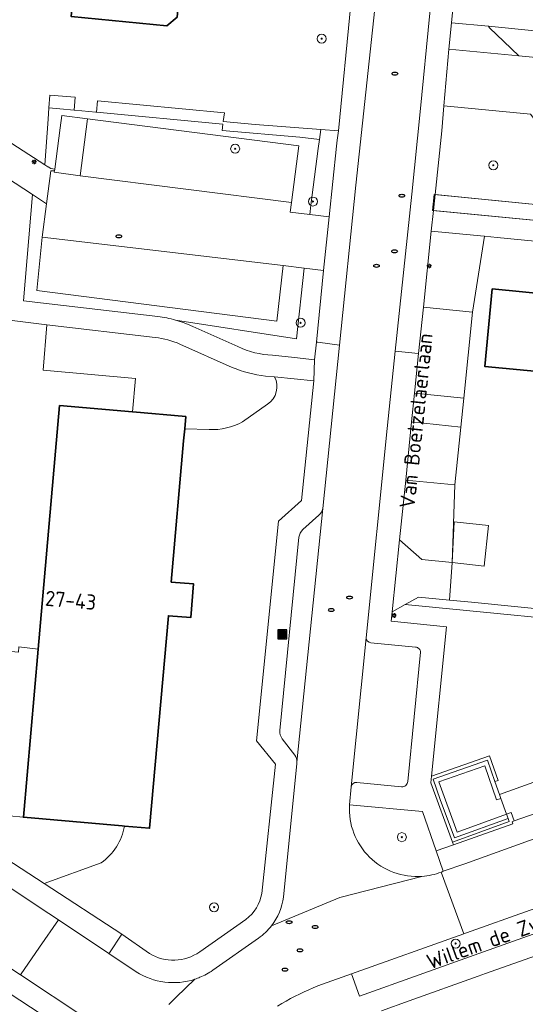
# Model space of a CAD drawing. Header units: metres. Extents: x 152610 to 160096, y 456114 to 462495.
# Tile 70 of 256: x 156283 to 156328, y 458898 to 458985. Entities that reach past the tile are written whole.
import ezdxf
from ezdxf.enums import TextEntityAlignment as Align

# ---------------------------------------------------------------- set-up
doc = ezdxf.new("R2010")
doc.units = ezdxf.units.M
doc.header["$LTSCALE"] = 0.5
doc.layers.get('0').update_dxf_attribs({"linetype": 'CONTINUOUS'})
for name, color, linetype, lineweight in [('B-PV-GR-BEPLANTING_CULTUUR_BODEMBEDEKKER-GV', 251, 'CONTINUOUS', 18), ('B-PV-GR-BEPLANTING_CULTUUR_HEESTERS-GV', 251, 'CONTINUOUS', 18), ('B-PV-GR-BEPLANTING_CULTUUR_ROOS-GV', 251, 'CONTINUOUS', 18), ('B-PV-GR-BEPLANTING_CULTUUR_VASTE PLANTENVAK-GV', 251, 'CONTINUOUS', 18), ('B-PV-GR-BOOM-S', 251, 'CONTINUOUS', 25), ('B-PV-GR-GROENVOORZIENING-GV', 251, 'CONTINUOUS', 18), ('B-PV-GR-HAAG-GV', 251, 'CONTINUOUS', 13), ('B-PV-IE-MEUBILAIR-S', 251, 'CONTINUOUS', 25), ('B-PV-IE-MEUBILAIR_WEGMEUBILAIR_AFVALBAK-S', 251, 'CONTINUOUS', 25), ('B-PV-IE-TERREINAFSCHEIDING_KUNSTMATIG_MUUR-GV', 251, 'CONTINUOUS', 18), ('B-PV-OG-BEBOUWING-GV', 6, 'CONTINUOUS', 35), ('B-PV-OG-BEBOUWING-T18', 1, 'CONTINUOUS', 18), ('B-PV-OG-BEBOUWING_SCHUUR-GV', 251, 'CONTINUOUS', 18), ('B-PV-OG-TERREIN_BEGROEID-GV', 251, 'CONTINUOUS', 18), ('B-PV-OG-TOPOGRAFIE-T18', 1, 'CONTINUOUS', 18), ('B-PV-VH-GESLOTENVERHARDING_ASFALT-GV', 251, 'CONTINUOUS', 18), ('B-PV-VH-ONVERHARD_ZAND-GV', 251, 'CONTINUOUS', 18), ('B-PV-VH-OPENVERHARDING-GV', 251, 'CONTINUOUS', 18), ('B-PV-VH-OPENVERHARDING_BETONELEMENT-GV', 251, 'CONTINUOUS', 18), ('B-PV-VH-OPENVERHARDING_BETONSTRAATSTEEN-GV', 251, 'CONTINUOUS', 18), ('B-PV-VH-OPENVERHARDING_STRAATBAKSTEEN-GV', 251, 'CONTINUOUS', 18), ('B-PV-VH-OPENVERHARDING_TEGEL-GV', 251, 'CONTINUOUS', 18)]:
    doc.layers.add(name, color=color, linetype=linetype, lineweight=lineweight)
doc.styles.add('NLCS-ISO', font='NLCS-ISO.ttf')
doc.styles.add('NLCS-ISO-M750-T18', font='NLCS-ISO.ttf', dxfattribs={"height": 1.35})

# ---------------------------------------------------------------- blocks, each defined once
blk = doc.blocks.new('SIE-WEG_AFVALBAK-SO')
h = blk.add_hatch(color=256)
h.dxf.hatch_style = 1
h.paths.add_polyline_path([(-1.5, -1.5), (1.5, -1.5), (1.5, 1.5), (-1.5, 1.5)])
for points in [[(-2, -2), (2, -2), (2, 2), (-2, 2)], [(-1.5, -1.5), (1.5, -1.5), (1.5, 1.5), (-1.5, 1.5)]]:
    blk.add_lwpolyline(points, close=True)
blk = doc.blocks.new('SIE-MEUBILAIR_PAAL_LICHTMAST-SO')
for points in [[(-0.62, 0), (-1, 0)], [(-0.71, 0.71), (-0.44, 0.44)], [(0, 1), (0, 0.62)], [(0.44, 0.44), (0.71, 0.71)], [(1, 0), (0.62, 0)], [(-0.71, -0.71), (-0.44, -0.44)], [(0, -0.62), (0, -1)], [(0.44, -0.44), (0.71, -0.71)]]:
    blk.add_lwpolyline(points)
blk.add_circle((0, 0), 0.5)
blk = doc.blocks.new('SIE-MEUBILAIR_PUT_RIOOLPUT-SO')
blk.add_ellipse((0, 0), major_axis=(1.25, 0), ratio=0.54)
blk = doc.blocks.new('SGR-BOOM_GBKN-SO')
at = {"linetype": 'ByBlock', "lineweight": 18}
h = blk.add_hatch(color=0, dxfattribs=at)
h.dxf.hatch_style = 1
edge = h.paths.add_edge_path()
edge.add_arc((0, 0), 0.25, 0, 360)
at = {"color": 0, "linetype": 'ByBlock', "lineweight": 18}
for radius in [2, 0.25]:
    blk.add_circle((0, 0), radius, dxfattribs=at)
at = {"color": 0, "linetype": 'ByBlock', "lineweight": 18, "style": 'NLCS-ISO'}
blk.add_attdef('SOORT', (2.5, 0), '', height=1.5, dxfattribs=at)

msp = doc.modelspace()

# ---------------------------------------------------------------- linework, layer by layer
at = {"layer": 'B-PV-GR-BEPLANTING_CULTUUR_BODEMBEDEKKER-GV', "flags": 128}
msp.add_lwpolyline([(156329.507, 458968.707), (156329.606, 458969.745), (156330.044, 458974.363), (156328.166, 458976.816), (156320.471, 458977.546), (156320.277, 458975.32), (156319.689, 458969.682)], close=True, dxfattribs=at)
at = {"layer": 'B-PV-GR-BEPLANTING_CULTUUR_HEESTERS-GV', "flags": 128}
for points in [[(156328.851, 458984.195), (156324.424, 458984.616), (156324.51, 458984.468), (156325.796, 458983.277), (156327.127, 458981.998), (156328.629, 458981.855)], [(156311.102, 458975.346), (156309.53, 458975.463), (156309.413, 458974.558), (156309.312, 458973.777), (156308.661, 458968.733), (156308.555, 458967.91), (156310.287, 458967.695), (156310.935, 458973.96), (156311, 458974.501)], [(156322.997, 458959.228), (156324.092, 458965.969), (156324.05, 458965.973), (156319.35, 458966.43), (156318.646, 458959.679)], [(156317.592, 458949.492), (156321.985, 458949.027), (156322.239, 458951.588), (156317.862, 458952.039)], [(156316.536, 458939.009), (156318.513, 458937.274), (156321.215, 458936.991), (156321.457, 458943.885), (156317.084, 458944.327)]]:
    msp.add_lwpolyline(points, close=True, dxfattribs=at)
for points in [[(156309.141, 458956.577), (156309.782, 458962.944), (156308.052, 458963.153), (156307.385, 458956.851), (156296.638, 458958.53)], [(156298.157, 458957.971), (156302.178, 458956.173)], [(156305.239, 458955.408), (156307.211, 458955.199), (156308.983, 458955.012), (156309.141, 458956.577)], [(156281.864, 458914.501), (156281.544, 458910.723), (156284.964, 458908.508), (156290.015, 458910.339)], [(156292.082, 458913.597), (156291.885, 458913.614), (156283.12, 458914.379), (156281.864, 458914.501)]]:
    msp.add_lwpolyline(points, dxfattribs=at)
at = {"layer": 'B-PV-GR-BEPLANTING_CULTUUR_HEESTERS-GV'}
for points in [[(156296.638, 458958.53, -0.03753), (156298.157, 458957.971)], [(156302.178, 458956.173, 0.10216), (156305.239, 458955.408)], [(156290.015, 458910.339, 0.204842), (156292.082, 458913.597)]]:
    msp.add_lwpolyline(points, format="xyb", dxfattribs=at)
at = {"layer": 'B-PV-GR-BEPLANTING_CULTUUR_ROOS-GV', "flags": 128}
msp.add_lwpolyline([(156324.424, 458984.616), (156321.144, 458984.927), (156320.909, 458982.588), (156327.127, 458981.998), (156325.796, 458983.277), (156324.51, 458984.468)], close=True, dxfattribs=at)
at = {"layer": 'B-PV-GR-BEPLANTING_CULTUUR_VASTE PLANTENVAK-GV', "flags": 128}
for points in [[(156294.83, 458956.993), (156285.21, 458958.092), (156284.863, 458954.074), (156293.062, 458953.346), (156292.798, 458950.369), (156292.824, 458950.367)], [(156301.664, 458954.332), (156297.025, 458956.4)], [(156305.415, 458953.492), (156304.624, 458953.563)], [(156302.585, 458949.486), (156304.792, 458951.054)], [(156292.824, 458950.367), (156297.535, 458949.956), (156297.441, 458948.874), (156299.619, 458948.802)]]:
    msp.add_lwpolyline(points, dxfattribs=at)
at = {"layer": 'B-PV-GR-BEPLANTING_CULTUUR_VASTE PLANTENVAK-GV'}
for points in [[(156297.025, 458956.4, 0.064112), (156294.83, 458956.993)], [(156304.624, 458953.563, -0.079305), (156301.664, 458954.332)], [(156304.792, 458951.054, 0.393448), (156305.415, 458953.492)], [(156299.619, 458948.802, 0.132775), (156302.585, 458949.486)]]:
    msp.add_lwpolyline(points, format="xyb", dxfattribs=at)
at = {"layer": 'B-PV-GR-BEPLANTING_CULTUUR_VASTE PLANTENVAK-GV', "flags": 128}
msp.add_lwpolyline([(156281.382, 458914.542), (156281.864, 458914.501), (156283.12, 458914.379), (156284.43, 458929.32), (156282.71, 458929.527), (156282.665, 458929.034), (156276.243, 458929.621), (156270.511, 458921.025), (156269.429, 458919.365), (156281.117, 458911.605)], close=True, dxfattribs=at)
at = {"layer": 'B-PV-GR-GROENVOORZIENING-GV'}
for points in [[(156312.081, 458915.475, 0.453326), (156318.525, 458909.129)], [(156320.218, 458909.505, 0.010613), (156320.414, 458909.583)], [(156318.525, 458909.129, 0.072676), (156320.218, 458909.505)]]:
    msp.add_lwpolyline(points, format="xyb", dxfattribs=at)
at = {"layer": 'B-PV-GR-GROENVOORZIENING-GV', "flags": 128}
msp.add_lwpolyline([(156320.414, 458909.583), (156320.413, 458909.586), (156319.783, 458911.39), (156318.562, 458914.885), (156312.081, 458915.475)], dxfattribs=at)
at = {"layer": 'B-PV-GR-HAAG-GV', "flags": 128}
for points in [[(156285.38, 458977.381), (156286.345, 458977.289), (156287.624, 458977.167), (156287.72, 458978.337), (156285.462, 458978.506)], [(156309.53, 458975.463), (156303.69, 458975.898), (156300.863, 458976.173), (156300.967, 458976.938), (156289.689, 458977.988), (156289.62, 458976.978), (156300.838, 458975.911), (156300.786, 458975.366), (156307.682, 458974.782), (156309.413, 458974.558)], [(156289.62, 458976.978), (156289.542, 458976.985), (156288.298, 458977.103), (156287.624, 458977.167), (156286.345, 458977.289), (156285.38, 458977.381), (156285.305, 458976.362), (156285.009, 458972.326), (156285.289, 458972.145), (156285.31, 458972.131), (156285.552, 458971.975), (156285.895, 458971.93), (156286.387, 458975.606), (156286.533, 458976.693), (156288.796, 458976.405), (156307.581, 458974), (156306.93, 458968.956), (156306.823, 458968.125), (156308.555, 458967.91), (156308.661, 458968.733), (156309.312, 458973.777), (156309.413, 458974.558), (156307.682, 458974.782), (156300.786, 458975.366), (156300.838, 458975.911)], [(156329.507, 458968.707), (156319.609, 458969.69), (156319.465, 458968.263), (156344.682, 458965.838), (156344.793, 458967.255)], [(156320.962, 458933.663), (156318.2, 458933.932), (156317.031, 458933.273), (156337.601, 458931.27), (156358.17, 458929.268), (156357.925, 458929.945), (156322.92, 458933.472)], [(156321.222, 458912.175), (156326.269, 458913.991), (156326.167, 458914.273), (156321.401, 458912.558), (156320.151, 458915.972), (156319.525, 458917.77), (156324.339, 458919.454), (156325.005, 458917.55), (156325.288, 458917.65), (156324.523, 458919.836), (156319.384, 458918.039), (156319.324, 458917.434)], [(156312.27, 458900.49), (156312.977, 458898.501), (156323.575, 458902.27), (156328.829, 458904.138), (156329.701, 458904.448), (156328.994, 458906.437), (156328.122, 458906.127), (156322.468, 458904.116), (156322.252, 458904.039)]]:
    msp.add_lwpolyline(points, close=True, dxfattribs=at)
for points in [[(156308.052, 458963.153), (156306.196, 458963.378), (156305.618, 458958.434), (156284.302, 458961.168), (156284.778, 458965.882), (156285.161, 458968.845), (156283.918, 458969.667), (156283.128, 458960.242), (156295.049, 458958.854)], [(156296.638, 458958.53), (156307.385, 458956.851), (156308.052, 458963.153)]]:
    msp.add_lwpolyline(points, dxfattribs=at)
at = {"layer": 'B-PV-GR-HAAG-GV'}
msp.add_lwpolyline([(156295.049, 458958.854, -0.037854), (156296.638, 458958.53)], format="xyb", dxfattribs=at)
at = {"layer": 'B-PV-IE-TERREINAFSCHEIDING_KUNSTMATIG_MUUR-GV', "flags": 128}
msp.add_lwpolyline([(156325.156, 458915.926), (156325.533, 458916.06), (156325.408, 458916.414), (156325.005, 458917.55), (156324.339, 458919.454), (156319.525, 458917.77), (156320.151, 458915.972), (156321.401, 458912.558), (156326.167, 458914.273), (156326.033, 458914.65), (156321.64, 458913.069), (156320.034, 458917.524), (156324.094, 458918.944)], close=True, dxfattribs=at)
at = {"layer": 'B-PV-OG-BEBOUWING-GV', "flags": 128}
for points in [[(156295.093, 458996.166), (156292.862, 458996.384), (156292.573, 458993.412), (156288.182, 458993.84), (156287.368, 458985.478), (156295.865, 458984.651), (156296.773, 458985.416), (156297.158, 458989.368), (156294.172, 458989.658), (156294.478, 458992.806), (156294.763, 458992.778)], [(156330.44, 458960.735), (156324.767, 458961.291), (156324.093, 458954.414), (156329.447, 458953.889), (156328.853, 458947.838), (156331.371, 458947.591), (156330.715, 458940.913), (156333.857, 458940.605), (156335.834, 458960.811), (156332.868, 458961.101), (156332.722, 458959.608), (156330.353, 458959.839)], [(156284.43, 458929.32), (156283.12, 458914.379), (156291.885, 458913.614), (156292.082, 458913.597), (156294.328, 458913.401), (156295.99, 458932.277), (156297.977, 458932.107), (156298.233, 458935.095), (156296.251, 458935.265), (156297.348, 458947.814), (156297.441, 458948.874), (156297.535, 458949.956), (156292.824, 458950.367), (156292.798, 458950.369), (156286.324, 458950.935)]]:
    msp.add_lwpolyline(points, close=True, dxfattribs=at)
at = {"layer": 'B-PV-OG-BEBOUWING_SCHUUR-GV', "flags": 128}
msp.add_lwpolyline([(156324.425, 458940.274), (156321.37, 458940.603), (156321.215, 458936.991), (156324.038, 458936.675)], close=True, dxfattribs=at)
at = {"layer": 'B-PV-OG-TERREIN_BEGROEID-GV', "flags": 128}
for points in [[(156304.297, 458907.624), (156305.503, 458919.104), (156303.825, 458921.162), (156305.779, 458940.662), (156307.813, 458942.494), (156308.906, 458953.129), (156305.415, 458953.492)], [(156304.792, 458951.054), (156302.585, 458949.486)], [(156299.619, 458948.802), (156297.441, 458948.874), (156297.348, 458947.814), (156296.251, 458935.265), (156298.233, 458935.095), (156297.977, 458932.107), (156295.99, 458932.277), (156294.328, 458913.401), (156292.082, 458913.597)], [(156290.015, 458910.339), (156284.964, 458908.508)], [(156284.964, 458908.508), (156291.848, 458904.008), (156294.319, 458902.286)], [(156298.777, 458902.432), (156302.88, 458905.302)]]:
    msp.add_lwpolyline(points, dxfattribs=at)
at = {"layer": 'B-PV-OG-TERREIN_BEGROEID-GV'}
for points in [[(156305.415, 458953.492, -0.393448), (156304.792, 458951.054)], [(156302.585, 458949.486, -0.132775), (156299.619, 458948.802)], [(156292.082, 458913.597, -0.204842), (156290.015, 458910.339)], [(156302.88, 458905.302, 0.189708), (156304.297, 458907.624)], [(156294.319, 458902.286, 0.298791), (156298.777, 458902.432)]]:
    msp.add_lwpolyline(points, format="xyb", dxfattribs=at)
at = {"layer": 'B-PV-OG-TERREIN_BEGROEID-GV', "flags": 128}
msp.add_lwpolyline([(156358.17, 458929.268), (156337.601, 458931.27), (156317.031, 458933.273), (156315.879, 458932.623), (156315.792, 458931.783), (156320.702, 458931.295), (156319.384, 458918.039), (156324.523, 458919.836), (156325.288, 458917.65), (156325.005, 458917.55), (156325.408, 458916.414), (156328.459, 458917.506), (156331.249, 458918.505), (156332.146, 458915.988), (156359.417, 458925.822)], close=True, dxfattribs=at)
at = {"layer": 'B-PV-VH-GESLOTENVERHARDING_ASFALT-GV', "flags": 128}
msp.add_lwpolyline([(156228.238, 458936.145), (156228.36, 458936.098), (156229.322, 458935.58), (156282.857, 458900.375), (156284.556, 458902.841), (156286.222, 458905.259), (156285.369, 458905.825), (156264.696, 458919.531), (156246.526, 458931.634), (156232.913, 458940.649), (156231.882, 458941.288), (156230.58, 458941.923)], close=True, dxfattribs=at)
at = {"layer": 'B-PV-VH-ONVERHARD_ZAND-GV', "flags": 128}
for points in [[(156285.38, 458977.381), (156286.345, 458977.289), (156287.624, 458977.167), (156287.72, 458978.337), (156285.462, 458978.506)], [(156309.53, 458975.463), (156303.69, 458975.898), (156300.863, 458976.173), (156300.967, 458976.938), (156289.689, 458977.988), (156289.62, 458976.978), (156300.838, 458975.911), (156300.786, 458975.366), (156307.682, 458974.782), (156309.413, 458974.558)], [(156289.62, 458976.978), (156289.542, 458976.985), (156288.298, 458977.103), (156287.624, 458977.167), (156286.345, 458977.289), (156285.38, 458977.381), (156285.305, 458976.362), (156285.009, 458972.326), (156285.289, 458972.145), (156285.31, 458972.131), (156285.552, 458971.975), (156285.895, 458971.93), (156286.387, 458975.606), (156286.533, 458976.693), (156288.796, 458976.405), (156307.581, 458974), (156306.93, 458968.956), (156306.823, 458968.125), (156308.555, 458967.91), (156308.661, 458968.733), (156309.312, 458973.777), (156309.413, 458974.558), (156307.682, 458974.782), (156300.786, 458975.366), (156300.838, 458975.911)], [(156319.689, 458969.682), (156319.54, 458968.256), (156344.682, 458965.838), (156344.793, 458967.255), (156329.507, 458968.707)], [(156320.962, 458933.663), (156318.2, 458933.932), (156317.031, 458933.273), (156337.601, 458931.27), (156358.17, 458929.268), (156357.925, 458929.945), (156322.92, 458933.472)], [(156321.222, 458912.175), (156326.269, 458913.991), (156326.167, 458914.273), (156321.401, 458912.558), (156320.151, 458915.972), (156319.525, 458917.77), (156324.339, 458919.454), (156325.005, 458917.55), (156325.288, 458917.65), (156324.523, 458919.836), (156319.384, 458918.039), (156319.324, 458917.434)], [(156321.222, 458912.175), (156321.311, 458911.927), (156326.607, 458913.787), (156326.528, 458913.985), (156326.726, 458914.055), (156326.457, 458914.802), (156326.033, 458914.65), (156326.167, 458914.273), (156326.269, 458913.991)], [(156312.27, 458900.49), (156312.977, 458898.501), (156323.575, 458902.27), (156328.829, 458904.138), (156329.701, 458904.448), (156328.994, 458906.437), (156328.122, 458906.127), (156322.468, 458904.116), (156322.252, 458904.039)]]:
    msp.add_lwpolyline(points, close=True, dxfattribs=at)
for points in [[(156308.052, 458963.153), (156306.196, 458963.378), (156305.618, 458958.434), (156284.302, 458961.168), (156284.778, 458965.882), (156285.161, 458968.845), (156283.918, 458969.667), (156283.128, 458960.242), (156295.049, 458958.854)], [(156296.638, 458958.53), (156307.385, 458956.851), (156308.052, 458963.153)]]:
    msp.add_lwpolyline(points, dxfattribs=at)
at = {"layer": 'B-PV-VH-ONVERHARD_ZAND-GV'}
msp.add_lwpolyline([(156295.049, 458958.854, -0.037854), (156296.638, 458958.53)], format="xyb", dxfattribs=at)
at = {"layer": 'B-PV-VH-OPENVERHARDING-GV', "flags": 128}
msp.add_lwpolyline([(156325.156, 458915.926), (156324.094, 458918.944), (156320.034, 458917.524), (156321.64, 458913.069), (156326.033, 458914.65), (156325.533, 458916.06)], close=True, dxfattribs=at)
at = {"layer": 'B-PV-VH-OPENVERHARDING_BETONELEMENT-GV', "flags": 128}
for points in [[(156288.796, 458976.405), (156288.154, 458971.333), (156306.93, 458968.956), (156307.581, 458974)], [(156284.778, 458965.882), (156306.196, 458963.378), (156308.052, 458963.153), (156309.782, 458962.944), (156310.287, 458967.695), (156308.555, 458967.91), (156306.823, 458968.125), (156306.93, 458968.956), (156288.154, 458971.333), (156285.859, 458971.661), (156285.874, 458971.77), (156285.541, 458971.791), (156285.161, 458968.845)], [(156306.196, 458963.378), (156284.778, 458965.882), (156284.302, 458961.168), (156305.618, 458958.434)], [(156322.997, 458959.228), (156318.646, 458959.679), (156318.222, 458955.547), (156317.862, 458952.039), (156322.239, 458951.588)], [(156317.084, 458944.327), (156321.457, 458943.885), (156321.985, 458949.027), (156317.592, 458949.492)]]:
    msp.add_lwpolyline(points, close=True, dxfattribs=at)
for points in [[(156307.418, 458919.277), (156309.714, 458941.793)], [(156309.36, 458941.22), (156307.932, 458939.936)], [(156307.589, 458939.246), (156305.89, 458922.085)], [(156313.575, 458930.303), (156312.238, 458917.083)], [(156317.947, 458929.479), (156313.98, 458929.872)], [(156317.252, 458917.559), (156318.384, 458929.03)], [(156306.106, 458921.344), (156307.216, 458919.899)], [(156312.732, 458917.475), (156316.718, 458917.095)]]:
    msp.add_lwpolyline(points, dxfattribs=at)
at = {"layer": 'B-PV-VH-OPENVERHARDING_BETONELEMENT-GV'}
for points in [[(156309.714, 458941.793, -0.200961), (156309.36, 458941.22)], [(156307.932, 458939.936, 0.140453), (156307.589, 458939.246)], [(156313.98, 458929.872, -0.390187), (156313.575, 458930.303)], [(156318.384, 458929.03, 0.438093), (156317.947, 458929.479)], [(156305.89, 458922.085, 0.189729), (156306.106, 458921.344)], [(156307.216, 458919.899, -0.176036), (156307.418, 458919.277)], [(156312.238, 458917.083, -0.405635), (156312.732, 458917.475)], [(156316.718, 458917.095, 0.430577), (156317.252, 458917.559)]]:
    msp.add_lwpolyline(points, format="xyb", dxfattribs=at)
at = {"layer": 'B-PV-VH-OPENVERHARDING_BETONSTRAATSTEEN-GV', "flags": 128}
for points in [[(156320.078, 458994.563), (156320.652, 459000), (156325.187, 459042.989), (156320.121, 459043.558), (156316.028, 459002.037), (156315.816, 459000), (156312.661, 458970.521), (156311.201, 458956.292), (156309.714, 458941.793), (156307.418, 458919.277), (156307.405, 458919.151), (156306.227, 458907.295)], [(156312.081, 458915.475), (156312.082, 458915.489), (156312.238, 458917.083), (156313.575, 458930.303), (156315.434, 458948.897), (156316.153, 458955.775), (156317.609, 458969.715), (156318.348, 458977.014), (156320.078, 458994.563)], [(156322.252, 458904.039), (156322.468, 458904.116), (156328.122, 458906.127), (156328.994, 458906.437), (156333.829, 458908.156), (156335.029, 458908.583), (156354.667, 458915.566), (156363.218, 458918.607), (156364.179, 458918.932), (156372.486, 458921.737), (156372.808, 458921.849), (156374.773, 458922.531), (156376.776, 458923.226), (156374.681, 458928.878), (156371.405, 458927.69), (156371.19, 458927.612), (156364.359, 458925.409), (156359.026, 458923.486), (156322.316, 458910.251), (156320.413, 458909.586), (156320.414, 458909.583)], [(156305.147, 458904.746), (156311.213, 458907.244), (156318.525, 458909.129)], [(156320.218, 458909.505), (156322.252, 458904.039)], [(156290.709, 458902.281), (156286.222, 458905.259), (156284.556, 458902.841), (156282.857, 458900.375), (156288.576, 458896.614)], [(156328.829, 458904.138), (156323.575, 458902.27), (156312.977, 458898.501), (156312.27, 458900.49), (156309.694, 458899.574), (156309.279, 458899.41), (156308.867, 458899.239), (156308.458, 458899.06), (156308.053, 458898.874), (156307.651, 458898.68), (156307.252, 458898.48), (156306.857, 458898.272), (156306.466, 458898.058), (156306.079, 458897.836), (156305.696, 458897.607)], [(156314.916, 458897.203), (156317.386, 458898.081), (156323.515, 458900.26), (156324.177, 458900.495), (156332.632, 458903.501)], [(156293.143, 458900.666), (156290.709, 458902.281)], [(156296.038, 458897.768), (156296.681, 458898.4), (156298.342, 458899.997)]]:
    msp.add_lwpolyline(points, dxfattribs=at)
for points in [[(156320.471, 458977.546), (156328.166, 458976.816), (156330.044, 458974.363), (156345.354, 458973.16), (156345.527, 458974.985), (156345.633, 458976.095), (156344.931, 458976.512), (156345.576, 458982.606), (156343.916, 458982.763), (156340.903, 458983.049), (156337.89, 458983.336), (156334.871, 458983.622), (156331.858, 458983.908), (156328.851, 458984.195), (156328.629, 458981.855), (156327.127, 458981.998), (156320.909, 458982.588)], [(156315.879, 458932.623), (156317.031, 458933.273), (156318.2, 458933.932), (156320.962, 458933.663), (156321.215, 458936.991), (156318.513, 458937.274), (156316.536, 458939.009)], [(156291.848, 458904.008), (156284.964, 458908.508), (156281.544, 458910.723), (156268.721, 458919.211), (156265.883, 458921.161), (156264.696, 458919.531), (156285.369, 458905.825), (156286.222, 458905.259), (156290.709, 458902.281), (156290.757, 458902.353)]]:
    msp.add_lwpolyline(points, close=True, dxfattribs=at)
at = {"layer": 'B-PV-VH-OPENVERHARDING_BETONSTRAATSTEEN-GV'}
for points in [[(156318.525, 458909.129, -0.453326), (156312.081, 458915.475)], [(156320.414, 458909.583, -0.010613), (156320.218, 458909.505)], [(156306.227, 458907.295, -0.129911), (156305.147, 458904.746)], [(156298.342, 458899.997, -0.225573), (156293.143, 458900.666)]]:
    msp.add_lwpolyline(points, format="xyb", dxfattribs=at)
at = {"layer": 'B-PV-VH-OPENVERHARDING_STRAATBAKSTEEN-GV', "flags": 128}
msp.add_lwpolyline([(156282.71, 458929.527), (156284.43, 458929.32), (156286.324, 458950.935), (156292.798, 458950.369), (156293.062, 458953.346), (156284.863, 458954.074), (156285.21, 458958.092), (156281.405, 458958.577)], dxfattribs=at)
at = {"layer": 'B-PV-VH-OPENVERHARDING_TEGEL-GV', "flags": 128}
for points in [[(156312.661, 458970.521), (156315.816, 459000), (156316.028, 459002.037), (156320.121, 459043.558), (156320.535, 459047.759), (156318.633, 459048.057), (156318.076, 459042.733), (156317.949, 459041.52), (156316.764, 459030.194), (156315.782, 459020.808), (156314.781, 459011.231), (156313.796, 459001.813), (156313.606, 459000), (156312.202, 458986.567), (156311.102, 458975.346), (156311, 458974.501), (156310.935, 458973.96), (156310.287, 458967.695), (156309.782, 458962.944), (156309.141, 458956.577), (156309.259, 458956.565), (156311.201, 458956.292)], [(156269.924, 458978.7), (156282.38, 458970.685), (156283.918, 458969.667), (156285.161, 458968.845), (156285.541, 458971.791), (156285.874, 458971.77), (156285.895, 458971.93), (156285.552, 458971.975), (156285.31, 458972.131), (156285.289, 458972.145), (156285.009, 458972.326), (156249.981, 458994.968), (156248.526, 458995.909), (156248.446, 458995.094), (156247.626, 458995.158), (156247.493, 458993.208), (156248.24, 458992.727), (156268.028, 458979.988)], [(156288.796, 458976.405), (156286.533, 458976.693), (156286.387, 458975.606), (156285.895, 458971.93), (156285.874, 458971.77), (156285.859, 458971.661), (156288.154, 458971.333)], [(156344.682, 458965.838), (156319.54, 458968.256), (156319.35, 458966.43), (156324.05, 458965.973), (156324.092, 458965.969), (156325.212, 458965.86), (156332.191, 458965.18), (156333.386, 458965.064), (156339.881, 458964.432), (156340.638, 458964.358), (156351.794, 458963.272), (156352.826, 458963.171), (156354.05, 458963.052), (156357.728, 458965.812), (156356.02, 458966.826), (156353.605, 458964.98), (156350.82, 458965.248)], [(156359.026, 458923.486), (156359.034, 458923.515), (156359.568, 458925.404), (156359.496, 458925.603), (156359.417, 458925.822), (156332.146, 458915.988), (156329.349, 458914.985), (156326.726, 458914.055), (156326.528, 458913.985), (156326.607, 458913.787), (156321.311, 458911.927), (156319.783, 458911.39), (156320.413, 458909.586), (156322.316, 458910.251)], [(156325.533, 458916.06), (156326.033, 458914.65), (156326.457, 458914.802), (156326.726, 458914.055), (156329.349, 458914.985), (156332.146, 458915.988), (156331.249, 458918.505), (156328.459, 458917.506), (156325.408, 458916.414)]]:
    msp.add_lwpolyline(points, close=True, dxfattribs=at)
for points in [[(156320.078, 458994.563), (156318.348, 458977.014), (156317.609, 458969.715), (156316.153, 458955.775), (156316.17, 458955.773), (156318.186, 458955.551), (156318.222, 458955.547), (156318.646, 458959.679), (156319.35, 458966.43), (156319.54, 458968.256), (156319.689, 458969.682), (156320.277, 458975.32), (156320.471, 458977.546), (156320.909, 458982.588), (156321.144, 458984.927), (156321.748, 458990.927)], [(156248.502, 458971.116), (156268.529, 458960.011), (156276.534, 458959.179), (156281.405, 458958.577), (156285.21, 458958.092), (156294.83, 458956.993)], [(156295.049, 458958.854), (156283.128, 458960.242), (156283.918, 458969.667), (156282.38, 458970.685)], [(156302.178, 458956.173), (156298.157, 458957.971)], [(156297.025, 458956.4), (156301.664, 458954.332)], [(156309.714, 458941.793), (156311.201, 458956.292), (156309.259, 458956.565), (156309.141, 458956.577), (156308.983, 458955.012), (156308.906, 458953.129), (156307.813, 458942.494), (156305.779, 458940.662), (156303.825, 458921.162), (156305.503, 458919.104), (156304.297, 458907.624)], [(156304.624, 458953.563), (156305.415, 458953.492), (156308.906, 458953.129), (156308.983, 458955.012), (156307.211, 458955.199), (156305.239, 458955.408)], [(156317.592, 458949.492), (156317.862, 458952.039), (156318.222, 458955.547), (156318.186, 458955.551), (156316.17, 458955.773), (156316.153, 458955.775), (156315.434, 458948.897), (156313.575, 458930.303)], [(156312.238, 458917.083), (156312.082, 458915.489), (156312.081, 458915.475), (156318.562, 458914.885), (156319.783, 458911.39), (156321.311, 458911.927), (156321.222, 458912.175), (156319.324, 458917.434), (156319.384, 458918.039), (156320.702, 458931.295), (156315.792, 458931.783), (156315.879, 458932.623), (156316.536, 458939.009), (156317.084, 458944.327), (156317.592, 458949.492)], [(156307.932, 458939.936), (156309.36, 458941.22)], [(156305.89, 458922.085), (156307.589, 458939.246)], [(156288.576, 458896.614), (156282.857, 458900.375), (156229.322, 458935.58)], [(156313.98, 458929.872), (156317.947, 458929.479)], [(156318.384, 458929.03), (156317.252, 458917.559)], [(156307.216, 458919.899), (156306.106, 458921.344)], [(156306.227, 458907.295), (156307.405, 458919.151), (156307.418, 458919.277)], [(156316.718, 458917.095), (156312.732, 458917.475)], [(156318.525, 458909.129), (156311.213, 458907.244), (156305.147, 458904.746)], [(156322.252, 458904.039), (156320.218, 458909.505)], [(156302.88, 458905.302), (156298.777, 458902.432)], [(156291.848, 458904.008), (156290.757, 458902.353), (156290.709, 458902.281), (156293.143, 458900.666)], [(156294.319, 458902.286), (156291.848, 458904.008)], [(156304, 458903.646), (156299.934, 458900.789)], [(156299.934, 458900.789), (156304, 458903.646)], [(156305.696, 458897.607), (156306.079, 458897.836), (156306.466, 458898.058), (156306.857, 458898.272), (156307.252, 458898.48), (156307.651, 458898.68), (156308.053, 458898.874), (156308.458, 458899.06), (156308.867, 458899.239), (156309.279, 458899.41), (156309.694, 458899.574), (156312.27, 458900.49), (156322.252, 458904.039)], [(156298.342, 458899.997), (156296.681, 458898.4), (156296.038, 458897.768)], [(156281.862, 458898.751), (156286.492, 458895.705)]]:
    msp.add_lwpolyline(points, dxfattribs=at)
at = {"layer": 'B-PV-VH-OPENVERHARDING_TEGEL-GV'}
for points in [[(156296.638, 458958.53, 0.037854), (156295.049, 458958.854)], [(156298.157, 458957.971, 0.03753), (156296.638, 458958.53)], [(156294.83, 458956.993, -0.064112), (156297.025, 458956.4)], [(156305.239, 458955.408, -0.10216), (156302.178, 458956.173)], [(156301.664, 458954.332, 0.079305), (156304.624, 458953.563)], [(156309.36, 458941.22, 0.200961), (156309.714, 458941.793)], [(156307.589, 458939.246, -0.140453), (156307.932, 458939.936)], [(156313.575, 458930.303, 0.390187), (156313.98, 458929.872)], [(156317.947, 458929.479, -0.438093), (156318.384, 458929.03)], [(156306.106, 458921.344, -0.189729), (156305.89, 458922.085)], [(156307.418, 458919.277, 0.176036), (156307.216, 458919.899)], [(156312.732, 458917.475, 0.405635), (156312.238, 458917.083)], [(156317.252, 458917.559, -0.430577), (156316.718, 458917.095)], [(156320.218, 458909.505, -0.072676), (156318.525, 458909.129)], [(156304.297, 458907.624, -0.189708), (156302.88, 458905.302)], [(156305.147, 458904.746, 0.129911), (156306.227, 458907.295)], [(156305.147, 458904.746, -0.073502), (156304, 458903.646)], [(156304, 458903.646, 0.073502), (156305.147, 458904.746)], [(156298.777, 458902.432, -0.298791), (156294.319, 458902.286)], [(156293.143, 458900.666, 0.225573), (156298.342, 458899.997)], [(156298.802, 458900.168, -0.021011), (156298.342, 458899.997)], [(156298.342, 458899.997, 0.021011), (156298.802, 458900.168)], [(156299.934, 458900.789, -0.053211), (156298.802, 458900.168)], [(156298.802, 458900.168, 0.053211), (156299.934, 458900.789)]]:
    msp.add_lwpolyline(points, format="xyb", dxfattribs=at)

# ---------------------------------------------------------------- block references
at = {"layer": 'B-PV-GR-BOOM-S', "xscale": 0.2, "yscale": 0.2, "zscale": 0.2}
for p in [(156309.606, 458983.515), (156301.927, 458973.742), (156324.862, 458972.276), (156308.84, 458969.057), (156307.737, 458958.289), (156316.735, 458912.613), (156300.057, 458906.392), (156321.515, 458903.165)]:
    msp.add_blockref('SGR-BOOM_GBKN-SO', p, dxfattribs=at)
at = {"layer": 'B-PV-IE-MEUBILAIR-S', "xscale": 0.2, "yscale": 0.2, "zscale": 0.2}
for name, p in [('SIE-MEUBILAIR_PUT_RIOOLPUT-SO', (156316.118, 458980.413)), ('SIE-MEUBILAIR_PAAL_LICHTMAST-SO', (156284.073, 458972.572)), ('SIE-MEUBILAIR_PUT_RIOOLPUT-SO', (156316.73, 458969.57)), ('SIE-MEUBILAIR_PUT_RIOOLPUT-SO', (156291.591, 458965.963)), ('SIE-MEUBILAIR_PUT_RIOOLPUT-SO', (156316.087, 458964.634)), ('SIE-MEUBILAIR_PUT_RIOOLPUT-SO', (156314.482, 458963.345)), ('SIE-MEUBILAIR_PAAL_LICHTMAST-SO', (156319.167, 458963.331)), ('SIE-MEUBILAIR_PUT_RIOOLPUT-SO', (156312.087, 458933.89)), ('SIE-MEUBILAIR_PUT_RIOOLPUT-SO', (156310.466, 458932.782)), ('SIE-MEUBILAIR_PAAL_LICHTMAST-SO', (156316.045, 458932.301)), ('SIE-MEUBILAIR_PUT_RIOOLPUT-SO', (156306.717, 458905.06)), ('SIE-MEUBILAIR_PUT_RIOOLPUT-SO', (156309.04, 458904.632)), ('SIE-MEUBILAIR_PUT_RIOOLPUT-SO', (156307.684, 458902.567)), ('SIE-MEUBILAIR_PUT_RIOOLPUT-SO', (156306.351, 458900.844))]:
    msp.add_blockref(name, p, dxfattribs=at)
at = {"layer": 'B-PV-IE-MEUBILAIR_WEGMEUBILAIR_AFVALBAK-S', "xscale": 0.2, "yscale": 0.2, "zscale": 0.2}
msp.add_blockref('SIE-WEG_AFVALBAK-SO', (156306.109, 458930.626), dxfattribs=at)

# ---------------------------------------------------------------- texts
at = {"layer": 'B-PV-OG-BEBOUWING-T18', "style": 'NLCS-ISO-M750-T18'}
msp.add_text('27-43', height=1.35, rotation=355, dxfattribs=at).set_placement((156287.319, 458933.649), align=Align.MIDDLE)
at = {"layer": 'B-PV-OG-TOPOGRAFIE-T18', "style": 'NLCS-ISO-M750-T18'}
for s, rotation, p in [('Van Boetzelaerlaan', 84, (156318.004, 458949.591)), ('Willem de Zwijgerlaan', 19.7, (156327.289, 458904.231))]:
    msp.add_text(s, height=1.35, rotation=rotation, dxfattribs=at).set_placement(p, align=Align.MIDDLE)

doc.saveas('drawing.dxf')
